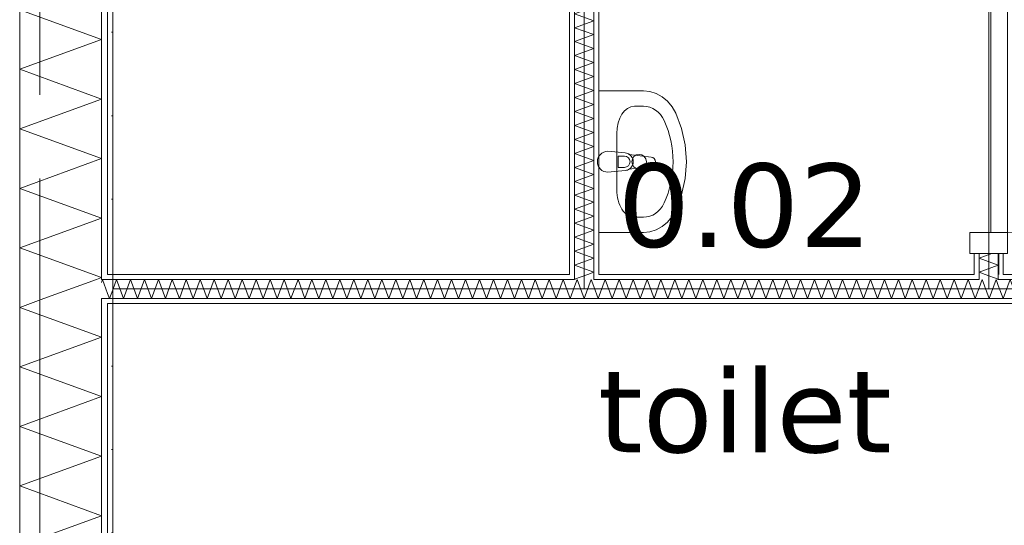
# Model space of a CAD drawing. Header units: millimetres. Extents: x -14925 to 266687, y -3550 to 35834.
# Tile 167 of 244: x 120826 to 123187, y 12319 to 13530. Entities that reach past the tile are written whole.
import ezdxf
from ezdxf.enums import TextEntityAlignment as Align

# ---------------------------------------------------------------- set-up
doc = ezdxf.new("R2010")
doc.units = ezdxf.units.MM
doc.header["$MEASUREMENT"] = 0
doc.linetypes.add('B0204', pattern=[2600, 2000, -200, 200, -200])
for name, color, linetype in [('A Stramien', 7, 'Continuous'), ('New_21 Buitenwanden', 7, 'Continuous'), ('New_21 Buitenwanden Doorsnede-arcering', 7, 'Continuous'), ('New_21 Buitenwanden Laagscheidingslijnen', 7, 'Continuous'), ('New_22 C Binnenwanden', 7, 'Continuous'), ('New_22 C Binnenwanden Deuren', 7, 'Continuous'), ('New_22 C Binnenwanden Doorsnede-arcering', 7, 'Continuous'), ('New_22 C Binnenwanden Laagscheidingslijnen', 7, 'Continuous'), ('New_74 Sanitair', 7, 'Continuous'), ('New_Z Gebruiksopp', 7, 'Continuous'), ('New_Z Gebruiksopp Zone omranding', 7, 'Continuous'), ('New_Z Gebruiksopp Zone tekst', 7, 'Continuous'), ('Tekst_dim 1_ 100 .DO', 7, 'Continuous')]:
    doc.layers.add(name, color=color, linetype=linetype)
doc.styles.add('GENERATED_STYLE_1', font='verdana.ttf')
doc.styles.add('GENERATED_STYLE_2', font='verdana.ttf')
doc.dimstyles.new('GENERATED_STYLE__2', dxfattribs={"dimtxt": 400, "dimasz": 380, "dimexe": 0.18, "dimexo": 0.0625, "dimgap": 0, "dimtad": 1, "dimtih": 1, "dimtoh": 1, "dimdec": 0, "dimzin": 0, "dimdsep": 46, "dimtxsty": 'GENERATED_STYLE_2', "dimblk": 'ARROWHEAD_7', "dimblk1": 'ARROWHEAD_7', "dimblk2": 'ARROWHEAD_7', "dimcen": 0.09, "dimse1": 1, "dimse2": 1, "dimclrd": 9, "dimclre": 9, "dimclrt": 9, "dimadec": 1, "dimazin": 0, "dimtfac": 1, "dimtdec": 4, "dimtmove": 0, "dimatfit": 3, "dimfxl": 1, "dimtolj": 1, "dimtzin": 0, "dimarcsym": 0})
pattern_1 = [(270, (120873.91, 0), (100, 0), [])]
pattern_2 = [(90, (120873.91, 0), (-100, 0), [])]
pattern_3 = [(0, (120873.91, 0), (0, 100), [])]
pattern_4 = [(270, (120873.9, 0), (346.41, 0), [0, -200]), (270, (121047.1, -100), (346.41, 0), [0, -200])]

# ---------------------------------------------------------------- blocks, each defined once
blk = doc.blocks.new('toilet_0.02_86_1', base_point=(122564.9, 13318.8))
at = {"layer": 'New_Z Gebruiksopp Zone tekst', "color": 2, "lineweight": 0}
for tag, style, p in [('DUMMY_941', 'GENERATED_STYLE_1', (122564.9, 13256.6)), ('DUMMY_942', 'GENERATED_STYLE_2', (122564.9, 12759.5))]:
    blk.add_attdef(tag, text='', height=200, dxfattribs=dict(at, style=style)).set_placement(p, align=Align.TOP_LEFT)
for tag, style, p in [('ROOM_NUMBER', 'GENERATED_STYLE_1', (122564.9, 13185.9)), ('ROOM_NAME', 'GENERATED_STYLE_2', (122564.9, 12693.6))]:
    blk.add_attdef(tag, text='', height=200, dxfattribs=dict(at, style=style)).set_placement(p, align=Align.TOP_CENTER)
blk = doc.blocks.new('Wasbak 26[111]_1', base_point=(122214.9, 13190))
at = {"layer": 'New_74 Sanitair', "color": 7, "linetype": 'Continuous', "lineweight": 0}
for p, q in [((122300.4, 13323), (122321.8, 13323)), ((122258, 13257.3), (122258, 13122.7)), ((122261.4, 13203.6), (122276.2, 13203.6)), ((122261.4, 13176.4), (122261.4, 13203.6)), ((122276.2, 13176.4), (122261.4, 13176.4)), ((122300.4, 13057), (122321.8, 13057))]:
    blk.add_line(p, q, dxfattribs=at)
at = {"layer": 'New_74 Sanitair', "color": 7, "linetype": 'Continuous', "lineweight": 0, "flags": 128}
blk.add_lwpolyline([(122214.9, 13020), (122321.8, 13020), (122337.6, 13021.6), (122352.8, 13026.5), (122367, 13034.5), (122379.8, 13045.2), (122390.8, 13058.4), (122399.5, 13073.7), (122413.5, 13110.7), (122422, 13149.8), (122424.9, 13190), (122422, 13230.2), (122413.5, 13269.3), (122399.5, 13306.3), (122390.8, 13321.6), (122379.8, 13334.8), (122367, 13345.5), (122352.8, 13353.5), (122337.6, 13358.4), (122321.8, 13360), (122214.9, 13360)], close=True, dxfattribs=at)
blk.add_lwpolyline([(122236.4, 13165), (122278.4, 13169, 0.12102), (122287.9, 13172.3), (122340.8, 13178.9, 0.882566), (122340.8, 13201.1), (122287.9, 13207.7, 0.12102), (122278.4, 13211), (122236.4, 13215, 1)], format="xyb", close=True, dxfattribs=at)
at = {"layer": 'New_74 Sanitair', "color": 7, "linetype": 'Continuous', "lineweight": 0}
blk.add_circle((122311.6, 13190), 17.5, dxfattribs=at)
for centre, radius, start, end in [((122276.2, 13190), 13.6, 270, 90), ((122276.5, 13190), 21.1, 302.771, 57.229)]:
    blk.add_arc(centre, radius, start, end, dxfattribs=at)
for centre, major_axis, ratio, start_param, end_param in [((122300.4, 13257.3), (0, 65.8), 0.645355, 0, 1.570796), ((122321.8, 13257.3), (0, 65.7), 0.860963, 5.209364, 6.283185), ((122214.9, 13190), (0, 207), 0.860963, 4.215414, 5.209364), ((122300.4, 13122.7), (0, 65.8), 0.645355, 1.570796, 3.141593), ((122321.8, 13122.7), (0, 65.7), 0.860963, 3.141593, 4.215414)]:
    blk.add_ellipse(centre, major_axis=major_axis, ratio=ratio, start_param=start_param, end_param=end_param, dxfattribs=at)
blk = doc.blocks.new('*X2404', base_point=(120873.9, 0))
at = {"layer": 'New_22 C Binnenwanden Doorsnede-arcering', "color": 7, "linetype": 'Continuous', "lineweight": 0}
for p in [(123141.5, 12920), (123171.3, 12908)]:
    blk.add_line(p, (123172.9, 12908.6), dxfattribs=at)
blk = doc.blocks.new('*X2409', base_point=(120873.9, 0))
at = {"layer": 'New_22 C Binnenwanden Doorsnede-arcering', "color": 7, "linetype": 'Continuous', "lineweight": 0}
for p, q in [((123126.9, 12958.8), (123157.7, 12970)), ((123126.9, 12958.8), (123172.9, 12942.1)), ((123126.9, 12925.3), (123172.9, 12942.1)), ((123126.9, 12925.3), (123141.5, 12920))]:
    blk.add_line(p, q, dxfattribs=at)
blk = doc.blocks.new('D1 bl 26[117]_1', base_point=(120873.9, 0))
at = {"layer": 'New_22 C Binnenwanden Deuren', "color": 7, "linetype": 'Continuous', "lineweight": 0}
for p, q in [((123104.9, 13820), (123104.9, 13870)), ((123104.9, 13870), (123194.9, 13870)), ((123114.9, 13870), (123126.9, 13870)), ((123126.9, 13870), (123172.9, 13870)), ((123172.9, 13870), (123184.9, 13870)), ((123194.9, 13870), (123194.9, 13820)), ((123194.9, 13820), (123104.9, 13820)), ((123194.9, 13820), (123154.9, 13820)), ((123154.9, 13820), (123154.9, 13020)), ((123194.9, 13820), (123994.9, 13820)), ((123194.9, 13020), (123194.9, 13820)), ((123104.9, 12970), (123104.9, 13020)), ((123104.9, 13020), (123194.9, 13020)), ((123154.9, 13020), (123194.9, 13020)), ((123194.9, 13020), (123194.9, 12970)), ((123194.9, 12970), (123104.9, 12970)), ((123114.9, 12970), (123126.9, 12970)), ((123126.9, 12970), (123172.9, 12970)), ((123172.9, 12970), (123184.9, 12970))]:
    blk.add_line(p, q, dxfattribs=at)
blk.add_arc((123194.9, 13820), 800, 270, 0, dxfattribs=at)
blk = doc.blocks.new('Wall_355_1', base_point=(123149.9, 17600))
at = {"layer": 'New_22 C Binnenwanden Doorsnede-arcering', "linetype": 'Continuous', "lineweight": 0, "true_color": 0x000000}
h = blk.add_hatch(dxfattribs=at)
h.set_pattern_fill('325_Houtachtig_plaatmate_E0', color=18, style=0, pattern_type=2)
h.set_pattern_definition(pattern_1)
h.paths.add_polyline_path([(123114.9, 12920), (123126.9, 12920), (123126.9, 12970), (123114.9, 12970)])
h = blk.add_hatch(dxfattribs=at)
h.set_pattern_fill('325_Houtachtig_plaatmate_E0', color=18, style=0, pattern_type=2)
h.set_pattern_definition(pattern_1)
h.paths.add_polyline_path([(123172.9, 12970), (123172.9, 12920), (123184.9, 12920), (123184.9, 12970)])
at = {"layer": 'New_22 C Binnenwanden', "color": 1, "linetype": 'Continuous', "lineweight": 0}
for p, q in [((123114.9, 12970), (123126.9, 12970)), ((123126.9, 12970), (123172.9, 12970)), ((123172.9, 12970), (123184.9, 12970))]:
    blk.add_line(p, q, dxfattribs=at)
at = {"layer": 'New_22 C Binnenwanden', "color": 1, "linetype": 'Continuous', "lineweight": 0, "flags": 128}
for points in [[(123114.9, 12970), (123114.9, 12920)], [(123184.9, 12920), (123184.9, 12970)]]:
    blk.add_lwpolyline(points, dxfattribs=at)
at = {"layer": 'New_22 C Binnenwanden Laagscheidingslijnen', "color": 1, "linetype": 'Continuous', "lineweight": 0}
for p, q in [((123126.9, 12970), (123126.9, 12920)), ((123172.9, 12970), (123172.9, 12920)), ((123126.9, 12920), (123126.9, 12908)), ((123172.9, 12908), (123172.9, 12920))]:
    blk.add_line(p, q, dxfattribs=at)
at = {"layer": 'New_22 C Binnenwanden', "color": 1, "lineweight": 0}
for name in ['*X2409', '*X2404']:
    blk.add_blockref(name, (120873.9, 0), dxfattribs=at)
at = {"layer": 'New_22 C Binnenwanden Deuren', "color": 7, "linetype": 'Continuous', "lineweight": 0}
blk.add_blockref('D1 bl 26[117]_1', (120873.9, 0), dxfattribs=at)
blk = doc.blocks.new('*X2418', base_point=(120873.9, 0))
at = {"layer": 'New_22 C Binnenwanden Doorsnede-arcering', "color": 7, "linetype": 'Continuous', "lineweight": 0}
for p in [(122188.3, 12920), (122158.5, 12908)]:
    blk.add_line(p, (122156.9, 12908.6), dxfattribs=at)
blk = doc.blocks.new('*X2419', base_point=(120873.9, 0))
at = {"layer": 'New_22 C Binnenwanden Doorsnede-arcering', "color": 7, "linetype": 'Continuous', "lineweight": 0}
for p, q in [((122202.9, 14331.7), (122156.9, 14314.9)), ((122202.9, 14298.2), (122156.9, 14314.9)), ((122202.9, 14331.7), (122202.1, 14332)), ((122202.9, 14298.2), (122156.9, 14281.5)), ((122202.9, 14264.7), (122156.9, 14281.5)), ((122202.9, 14264.7), (122156.9, 14248)), ((122202.9, 14231.2), (122156.9, 14248)), ((122202.9, 14231.2), (122156.9, 14214.5)), ((122202.9, 14197.8), (122156.9, 14214.5)), ((122202.9, 14197.8), (122156.9, 14181)), ((122202.9, 14164.3), (122156.9, 14181)), ((122202.9, 14164.3), (122156.9, 14147.5)), ((122202.9, 14130.8), (122156.9, 14147.5)), ((122202.9, 14130.8), (122156.9, 14114)), ((122202.9, 14097.3), (122156.9, 14114)), ((122202.9, 14097.3), (122156.9, 14080.6)), ((122202.9, 14063.8), (122156.9, 14080.6)), ((122202.9, 14063.8), (122156.9, 14047.1)), ((122202.9, 14030.3), (122156.9, 14047.1)), ((122202.9, 14030.3), (122156.9, 14013.6)), ((122202.9, 13996.8), (122156.9, 14013.6)), ((122202.9, 13996.8), (122156.9, 13980.1)), ((122202.9, 13963.4), (122156.9, 13980.1)), ((122202.9, 13963.4), (122156.9, 13946.6)), ((122202.9, 13929.9), (122156.9, 13946.6)), ((122202.9, 13929.9), (122156.9, 13913.1)), ((122202.9, 13896.4), (122156.9, 13913.1)), ((122202.9, 13896.4), (122156.9, 13879.6)), ((122202.9, 13862.9), (122156.9, 13879.6)), ((122202.9, 13862.9), (122156.9, 13846.2)), ((122202.9, 13829.4), (122156.9, 13846.2)), ((122202.9, 13829.4), (122156.9, 13812.7)), ((122202.9, 13795.9), (122156.9, 13812.7)), ((122202.9, 13795.9), (122156.9, 13779.2)), ((122202.9, 13762.4), (122156.9, 13779.2)), ((122202.9, 13762.4), (122156.9, 13745.7)), ((122202.9, 13729), (122156.9, 13745.7)), ((122202.9, 13729), (122156.9, 13712.2)), ((122202.9, 13695.5), (122156.9, 13712.2)), ((122202.9, 13695.5), (122156.9, 13678.7)), ((122202.9, 13662), (122156.9, 13678.7)), ((122202.9, 13662), (122156.9, 13645.2)), ((122202.9, 13628.5), (122156.9, 13645.2)), ((122202.9, 13628.5), (122156.9, 13611.8)), ((122202.9, 13595), (122156.9, 13611.8)), ((122202.9, 13595), (122156.9, 13578.3)), ((122202.9, 13561.5), (122156.9, 13578.3)), ((122202.9, 13561.5), (122156.9, 13544.8)), ((122202.9, 13528), (122156.9, 13544.8)), ((122202.9, 13528), (122156.9, 13511.3)), ((122202.9, 13494.6), (122156.9, 13511.3)), ((122202.9, 13494.6), (122156.9, 13477.8)), ((122202.9, 13461.1), (122156.9, 13477.8)), ((122202.9, 13461.1), (122156.9, 13444.3)), ((122202.9, 13427.6), (122156.9, 13444.3)), ((122202.9, 13427.6), (122156.9, 13410.8)), ((122202.9, 13394.1), (122156.9, 13410.8)), ((122202.9, 13394.1), (122156.9, 13377.4)), ((122202.9, 13360.6), (122156.9, 13377.4)), ((122202.9, 13360.6), (122156.9, 13343.9)), ((122202.9, 13327.1), (122156.9, 13343.9)), ((122202.9, 13327.1), (122156.9, 13310.4)), ((122202.9, 13293.6), (122156.9, 13310.4)), ((122202.9, 13293.6), (122156.9, 13276.9)), ((122202.9, 13260.2), (122156.9, 13276.9)), ((122202.9, 13260.2), (122156.9, 13243.4)), ((122202.9, 13226.7), (122156.9, 13243.4)), ((122202.9, 13226.7), (122156.9, 13209.9)), ((122202.9, 13193.2), (122156.9, 13209.9)), ((122202.9, 13193.2), (122156.9, 13176.5)), ((122202.9, 13159.7), (122156.9, 13176.5)), ((122202.9, 13159.7), (122156.9, 13143)), ((122202.9, 13126.2), (122156.9, 13143)), ((122202.9, 13126.2), (122156.9, 13109.5)), ((122202.9, 13092.7), (122156.9, 13109.5)), ((122202.9, 13092.7), (122156.9, 13076)), ((122202.9, 13059.3), (122156.9, 13076)), ((122202.9, 13059.3), (122156.9, 13042.5)), ((122202.9, 13025.8), (122156.9, 13042.5)), ((122202.9, 13025.8), (122156.9, 13009)), ((122202.9, 12992.3), (122156.9, 13009)), ((122202.9, 12992.3), (122156.9, 12975.5)), ((122202.9, 12958.8), (122156.9, 12975.5)), ((122202.9, 12958.8), (122156.9, 12942.1)), ((122202.9, 12925.3), (122156.9, 12942.1)), ((122202.9, 12925.3), (122188.3, 12920))]:
    blk.add_line(p, q, dxfattribs=at)
blk = doc.blocks.new('Wall_357_1', base_point=(122179.9, 14355))
at = {"layer": 'New_22 C Binnenwanden Doorsnede-arcering', "linetype": 'Continuous', "lineweight": 0, "true_color": 0x000000}
h = blk.add_hatch(dxfattribs=at)
h.set_pattern_fill('325_Houtachtig_plaatmate_E0', color=18, style=0, pattern_type=2)
h.set_pattern_definition(pattern_2)
h.paths.add_polyline_path([(122144.9, 14378), (122144.9, 12920), (122156.9, 12920), (122156.9, 14378)])
h = blk.add_hatch(dxfattribs=at)
h.set_pattern_fill('325_Houtachtig_plaatmate_E0', color=18, style=0, pattern_type=2)
h.set_pattern_definition(pattern_2)
h.paths.add_polyline_path([(122202.9, 14320), (122202.9, 12920), (122214.9, 12920), (122214.9, 14320)])
at = {"layer": 'New_22 C Binnenwanden', "color": 1, "linetype": 'Continuous', "lineweight": 0, "flags": 128}
for points in [[(122144.9, 14378), (122144.9, 12920)], [(122214.9, 12920), (122214.9, 14320)]]:
    blk.add_lwpolyline(points, dxfattribs=at)
at = {"layer": 'New_22 C Binnenwanden Laagscheidingslijnen', "color": 1, "linetype": 'Continuous', "lineweight": 0}
for p, q in [((122156.9, 14378), (122156.9, 14332)), ((122156.9, 12920), (122156.9, 14332)), ((122202.9, 14332), (122202.9, 14320)), ((122202.9, 12920), (122202.9, 14320)), ((122156.9, 12920), (122156.9, 12908)), ((122202.9, 12908), (122202.9, 12920))]:
    blk.add_line(p, q, dxfattribs=at)
at = {"layer": 'New_22 C Binnenwanden', "color": 1, "lineweight": 0}
for name in ['*X2419', '*X2418']:
    blk.add_blockref(name, (120873.9, 0), dxfattribs=at)
blk = doc.blocks.new('*X2577', base_point=(120873.9, 0))
at = {"layer": 'New_22 C Binnenwanden Doorsnede-arcering', "color": 7, "linetype": 'Continuous', "lineweight": 0}
for p in [(121021.9, 12900.6), (121036.9, 12874.2)]:
    blk.add_line(p, (121024.6, 12908), dxfattribs=at)
blk = doc.blocks.new('*X2578', base_point=(120873.9, 0))
at = {"layer": 'New_22 C Binnenwanden Doorsnede-arcering', "color": 7, "linetype": 'Continuous', "lineweight": 0}
for q in [(121036.9, 12874.2), (121048.9, 12882.8)]:
    blk.add_line((121041.3, 12862), q, dxfattribs=at)
blk = doc.blocks.new('*X2580', base_point=(120873.9, 0))
at = {"layer": 'New_22 C Binnenwanden Doorsnede-arcering', "color": 7, "linetype": 'Continuous', "lineweight": 0}
for p, q in [((121048.9, 12882.8), (121058.1, 12908)), ((121074.8, 12862), (121058.1, 12908)), ((121074.8, 12862), (121091.6, 12908)), ((121108.3, 12862), (121091.6, 12908)), ((121108.3, 12862), (121125, 12908)), ((121141.8, 12862), (121125, 12908)), ((121141.8, 12862), (121158.5, 12908)), ((121175.3, 12862), (121158.5, 12908)), ((121175.3, 12862), (121192, 12908)), ((121208.8, 12862), (121192, 12908)), ((121208.8, 12862), (121225.5, 12908)), ((121242.2, 12862), (121225.5, 12908)), ((121242.2, 12862), (121259, 12908)), ((121275.7, 12862), (121259, 12908)), ((121275.7, 12862), (121292.5, 12908)), ((121309.2, 12862), (121292.5, 12908)), ((121309.2, 12862), (121326, 12908)), ((121342.7, 12862), (121326, 12908)), ((121342.7, 12862), (121359.4, 12908)), ((121376.2, 12862), (121359.4, 12908)), ((121376.2, 12862), (121392.9, 12908)), ((121409.7, 12862), (121392.9, 12908)), ((121409.7, 12862), (121426.4, 12908)), ((121443.2, 12862), (121426.4, 12908)), ((121443.2, 12862), (121459.9, 12908)), ((121476.6, 12862), (121459.9, 12908)), ((121476.6, 12862), (121493.4, 12908)), ((121510.1, 12862), (121493.4, 12908)), ((121510.1, 12862), (121526.9, 12908)), ((121543.6, 12862), (121526.9, 12908)), ((121543.6, 12862), (121560.4, 12908)), ((121577.1, 12862), (121560.4, 12908)), ((121577.1, 12862), (121593.8, 12908)), ((121610.6, 12862), (121593.8, 12908)), ((121610.6, 12862), (121627.3, 12908)), ((121644.1, 12862), (121627.3, 12908)), ((121644.1, 12862), (121660.8, 12908)), ((121677.6, 12862), (121660.8, 12908)), ((121677.6, 12862), (121694.3, 12908)), ((121711, 12862), (121694.3, 12908)), ((121711, 12862), (121727.8, 12908)), ((121744.5, 12862), (121727.8, 12908)), ((121744.5, 12862), (121761.3, 12908)), ((121778, 12862), (121761.3, 12908)), ((121778, 12862), (121794.8, 12908)), ((121811.5, 12862), (121794.8, 12908)), ((121811.5, 12862), (121828.2, 12908)), ((121845, 12862), (121828.2, 12908)), ((121845, 12862), (121861.7, 12908)), ((121878.5, 12862), (121861.7, 12908)), ((121878.5, 12862), (121895.2, 12908)), ((121912, 12862), (121895.2, 12908)), ((121912, 12862), (121928.7, 12908)), ((121945.4, 12862), (121928.7, 12908)), ((121945.4, 12862), (121962.2, 12908)), ((121978.9, 12862), (121962.2, 12908)), ((121978.9, 12862), (121995.7, 12908)), ((122012.4, 12862), (121995.7, 12908)), ((122012.4, 12862), (122029.2, 12908)), ((122045.9, 12862), (122029.2, 12908)), ((122045.9, 12862), (122062.6, 12908)), ((122079.4, 12862), (122062.6, 12908)), ((122079.4, 12862), (122096.1, 12908)), ((122112.9, 12862), (122096.1, 12908)), ((122112.9, 12862), (122129.6, 12908)), ((122146.3, 12862), (122129.6, 12908)), ((122146.3, 12862), (122156.9, 12891))]:
    blk.add_line(p, q, dxfattribs=at)
blk = doc.blocks.new('*X2581', base_point=(120873.9, 0))
at = {"layer": 'New_22 C Binnenwanden Doorsnede-arcering', "color": 7, "linetype": 'Continuous', "lineweight": 0}
for p, q in [((122156.9, 12891), (122163.1, 12908)), ((122179.8, 12862), (122163.1, 12908)), ((122179.8, 12862), (122196.6, 12908)), ((122202.9, 12890.6), (122196.6, 12908))]:
    blk.add_line(p, q, dxfattribs=at)
blk = doc.blocks.new('*X2582', base_point=(120873.9, 0))
at = {"layer": 'New_22 C Binnenwanden Doorsnede-arcering', "color": 7, "linetype": 'Continuous', "lineweight": 0}
for p, q in [((122213.3, 12862), (122230.1, 12908)), ((122246.8, 12862), (122230.1, 12908)), ((122246.8, 12862), (122263.5, 12908)), ((122280.3, 12862), (122263.5, 12908)), ((122280.3, 12862), (122297, 12908)), ((122313.8, 12862), (122297, 12908)), ((122313.8, 12862), (122330.5, 12908)), ((122347.3, 12862), (122330.5, 12908)), ((122347.3, 12862), (122364, 12908)), ((122380.7, 12862), (122364, 12908)), ((122380.7, 12862), (122397.5, 12908)), ((122414.2, 12862), (122397.5, 12908)), ((122414.2, 12862), (122431, 12908)), ((122447.7, 12862), (122431, 12908)), ((122447.7, 12862), (122464.5, 12908)), ((122481.2, 12862), (122464.5, 12908)), ((122481.2, 12862), (122497.9, 12908)), ((122514.7, 12862), (122497.9, 12908)), ((122514.7, 12862), (122531.4, 12908)), ((122548.2, 12862), (122531.4, 12908)), ((122548.2, 12862), (122564.9, 12908)), ((122581.7, 12862), (122564.9, 12908)), ((122581.7, 12862), (122598.4, 12908)), ((122615.1, 12862), (122598.4, 12908)), ((122615.1, 12862), (122631.9, 12908)), ((122648.6, 12862), (122631.9, 12908)), ((122648.6, 12862), (122665.4, 12908)), ((122682.1, 12862), (122665.4, 12908)), ((122682.1, 12862), (122698.9, 12908)), ((122715.6, 12862), (122698.9, 12908)), ((122715.6, 12862), (122732.3, 12908)), ((122749.1, 12862), (122732.3, 12908)), ((122749.1, 12862), (122765.8, 12908)), ((122782.6, 12862), (122765.8, 12908)), ((122782.6, 12862), (122799.3, 12908)), ((122816.1, 12862), (122799.3, 12908)), ((122816.1, 12862), (122832.8, 12908)), ((122849.5, 12862), (122832.8, 12908)), ((122849.5, 12862), (122866.3, 12908)), ((122883, 12862), (122866.3, 12908)), ((122883, 12862), (122899.8, 12908)), ((122916.5, 12862), (122899.8, 12908)), ((122916.5, 12862), (122933.3, 12908)), ((122950, 12862), (122933.3, 12908)), ((122950, 12862), (122966.7, 12908)), ((122983.5, 12862), (122966.7, 12908)), ((122983.5, 12862), (123000.2, 12908)), ((123017, 12862), (123000.2, 12908)), ((123017, 12862), (123033.7, 12908)), ((123050.5, 12862), (123033.7, 12908)), ((123050.5, 12862), (123067.2, 12908)), ((123083.9, 12862), (123067.2, 12908)), ((123083.9, 12862), (123100.7, 12908)), ((123117.4, 12862), (123100.7, 12908)), ((122213.3, 12862), (122202.9, 12890.6)), ((123117.4, 12862), (123126.9, 12888.1))]:
    blk.add_line(p, q, dxfattribs=at)
blk = doc.blocks.new('*X2583', base_point=(120873.9, 0))
at = {"layer": 'New_22 C Binnenwanden Doorsnede-arcering', "color": 7, "linetype": 'Continuous', "lineweight": 0}
for p, q in [((123126.9, 12888.1), (123134.2, 12908)), ((123150.9, 12862), (123134.2, 12908)), ((123150.9, 12862), (123167.6, 12908)), ((123172.9, 12893.5), (123167.6, 12908))]:
    blk.add_line(p, q, dxfattribs=at)
blk = doc.blocks.new('*X2584', base_point=(120873.9, 0))
at = {"layer": 'New_22 C Binnenwanden Doorsnede-arcering', "color": 7, "linetype": 'Continuous', "lineweight": 0}
for p, q in [((123184.4, 12862), (123201.1, 12908)), ((123217.9, 12862), (123201.1, 12908)), ((123217.9, 12862), (123234.6, 12908)), ((123234.9, 12907.2), (123234.6, 12908)), ((123184.4, 12862), (123172.9, 12893.5))]:
    blk.add_line(p, q, dxfattribs=at)
blk = doc.blocks.new('Wall_387_1', base_point=(121048.9, 12885))
at = {"layer": 'New_22 C Binnenwanden Doorsnede-arcering', "linetype": 'Continuous', "lineweight": 0, "true_color": 0x000000}
h = blk.add_hatch(dxfattribs=at)
h.set_pattern_fill('325_Houtachtig_plaatmate_E0', color=18, style=0, pattern_type=2)
h.set_pattern_definition(pattern_3)
h.paths.add_polyline_path([(121048.9, 12908), (121048.9, 12920), (121036.9, 12920), (121036.9, 12908)])
h = blk.add_hatch(dxfattribs=at)
h.set_pattern_fill('325_Houtachtig_plaatmate_E0', color=18, style=0, pattern_type=2)
h.set_pattern_definition(pattern_3)
h.paths.add_polyline_path([(122144.9, 12920), (121048.9, 12920), (121048.9, 12908), (122144.9, 12908)])
h = blk.add_hatch(dxfattribs=at)
h.set_pattern_fill('325_Houtachtig_plaatmate_E0', color=18, style=0, pattern_type=2)
h.set_pattern_definition(pattern_3)
h.paths.add_polyline_path([(122156.9, 12920), (122144.9, 12920), (122144.9, 12908), (122156.9, 12908)])
h = blk.add_hatch(dxfattribs=at)
h.set_pattern_fill('325_Houtachtig_plaatmate_E0', color=18, style=0, pattern_type=2)
h.set_pattern_definition(pattern_3)
h.paths.add_polyline_path([(122214.9, 12920), (122202.9, 12920), (122202.9, 12908), (122214.9, 12908)])
h = blk.add_hatch(dxfattribs=at)
h.set_pattern_fill('325_Houtachtig_plaatmate_E0', color=18, style=0, pattern_type=2)
h.set_pattern_definition(pattern_3)
h.paths.add_polyline_path([(123114.9, 12920), (122214.9, 12920), (122214.9, 12908), (123114.9, 12908)])
h = blk.add_hatch(dxfattribs=at)
h.set_pattern_fill('325_Houtachtig_plaatmate_E0', color=18, style=0, pattern_type=2)
h.set_pattern_definition(pattern_3)
h.paths.add_polyline_path([(123126.9, 12920), (123114.9, 12920), (123114.9, 12908), (123126.9, 12908)])
h = blk.add_hatch(dxfattribs=at)
h.set_pattern_fill('325_Houtachtig_plaatmate_E0', color=18, style=0, pattern_type=2)
h.set_pattern_definition(pattern_3)
h.paths.add_polyline_path([(123184.9, 12920), (123172.9, 12920), (123172.9, 12908), (123184.9, 12908)])
h = blk.add_hatch(dxfattribs=at)
h.set_pattern_fill('325_Houtachtig_plaatmate_E0', color=18, style=0, pattern_type=2)
h.set_pattern_definition(pattern_3)
h.paths.add_polyline_path([(123184.9, 12920), (123184.9, 12908), (123234.9, 12908), (123234.9, 12920)])
h = blk.add_hatch(dxfattribs=at)
h.set_pattern_fill('325_Houtachtig_plaatmate_E0', color=18, style=0, pattern_type=2)
h.set_pattern_definition(pattern_3)
h.paths.add_polyline_path([(121048.9, 12850), (121048.9, 12862), (121036.9, 12862), (121036.9, 12850)])
h = blk.add_hatch(dxfattribs=at)
h.set_pattern_fill('325_Houtachtig_plaatmate_E0', color=18, style=0, pattern_type=2)
h.set_pattern_definition(pattern_3)
h.paths.add_polyline_path([(123234.9, 12862), (121048.9, 12862), (121048.9, 12850), (123234.9, 12850)])
at = {"layer": 'New_21 Buitenwanden Laagscheidingslijnen', "color": 1, "linetype": 'Continuous', "lineweight": 0}
for p, q in [((121048.9, 12920), (121036.9, 12920)), ((121036.9, 12908), (121021.9, 12908)), ((121048.9, 12908), (121036.9, 12908)), ((121021.9, 12862), (121036.9, 12862)), ((121036.9, 12862), (121048.9, 12862)), ((121036.9, 12850), (121048.9, 12850))]:
    blk.add_line(p, q, dxfattribs=at)
at = {"layer": 'New_22 C Binnenwanden', "color": 1, "linetype": 'Continuous', "lineweight": 0, "flags": 128}
for points in [[(122144.9, 12920), (121048.9, 12920)], [(123114.9, 12920), (122214.9, 12920)], [(123234.9, 12920), (123184.9, 12920)], [(121048.9, 12850), (123234.9, 12850)]]:
    blk.add_lwpolyline(points, dxfattribs=at)
at = {"layer": 'New_22 C Binnenwanden Laagscheidingslijnen', "color": 1, "linetype": 'Continuous', "lineweight": 0}
for p, q in [((122156.9, 12920), (122156.9, 12908)), ((122202.9, 12908), (122202.9, 12920)), ((123126.9, 12920), (123126.9, 12908)), ((123172.9, 12908), (123172.9, 12920)), ((121048.9, 12908), (122144.9, 12908)), ((122144.9, 12908), (122156.9, 12908)), ((122202.9, 12908), (122214.9, 12908)), ((122214.9, 12908), (123114.9, 12908)), ((123114.9, 12908), (123126.9, 12908)), ((123172.9, 12908), (123184.9, 12908)), ((123184.9, 12908), (123234.9, 12908)), ((121048.9, 12862), (122156.9, 12862)), ((122156.9, 12862), (122202.9, 12862)), ((122202.9, 12862), (123126.9, 12862)), ((123126.9, 12862), (123172.9, 12862)), ((123172.9, 12862), (123234.9, 12862))]:
    blk.add_line(p, q, dxfattribs=at)
at = {"layer": 'New_22 C Binnenwanden', "color": 1, "lineweight": 0}
for name in ['*X2577', '*X2580', '*X2581', '*X2582', '*X2583', '*X2584', '*X2578']:
    blk.add_blockref(name, (120873.9, 0), dxfattribs=at)
blk = doc.blocks.new('*X3651', base_point=(120873.9, 0))
at = {"layer": 'New_21 Buitenwanden Doorsnede-arcering', "color": 7, "linetype": 'Continuous', "lineweight": 0}
for p, q in [((120933.2, 15370), (121021.9, 15337.7)), ((120825.9, 15266.4), (121021.9, 15337.7)), ((120825.9, 15266.4), (121021.9, 15195)), ((120825.9, 15123.7), (121021.9, 15195)), ((120825.9, 15123.7), (121021.9, 15052.4)), ((120825.9, 14981), (121021.9, 15052.4)), ((120825.9, 14981), (121021.9, 14909.7)), ((120825.9, 14838.3), (121021.9, 14909.7)), ((120825.9, 14838.3), (121021.9, 14767)), ((120825.9, 14695.7), (121021.9, 14767)), ((120825.9, 14695.7), (121021.9, 14624.3)), ((120825.9, 14553), (121021.9, 14624.3)), ((120825.9, 14553), (121021.9, 14481.6)), ((120825.9, 14410.3), (121021.9, 14481.6)), ((120825.9, 14410.3), (121021.9, 14339)), ((120825.9, 14267.6), (121021.9, 14339)), ((120825.9, 14267.6), (121021.9, 14196.3)), ((120825.9, 14125), (121021.9, 14196.3)), ((120825.9, 14125), (121021.9, 14053.6)), ((120825.9, 13982.3), (121021.9, 14053.6)), ((120825.9, 13982.3), (121021.9, 13910.9)), ((120825.9, 13839.6), (121021.9, 13910.9)), ((120825.9, 13839.6), (121021.9, 13768.3)), ((120825.9, 13696.9), (121021.9, 13768.3)), ((120825.9, 13696.9), (121021.9, 13625.6)), ((120825.9, 13554.3), (121021.9, 13625.6)), ((120825.9, 13554.3), (121021.9, 13482.9)), ((120825.9, 13411.6), (121021.9, 13482.9)), ((120825.9, 13411.6), (121021.9, 13340.2)), ((120825.9, 13268.9), (121021.9, 13340.2)), ((120825.9, 13268.9), (121021.9, 13197.6)), ((120825.9, 13126.2), (121021.9, 13197.6)), ((120825.9, 13126.2), (121021.9, 13054.9)), ((120825.9, 12983.5), (121021.9, 13054.9)), ((120825.9, 12983.5), (121021.9, 12912.2)), ((121010.3, 12908), (121021.9, 12912.2))]:
    blk.add_line(p, q, dxfattribs=at)
blk = doc.blocks.new('*X3652', base_point=(120873.9, 0))
at = {"layer": 'New_21 Buitenwanden Doorsnede-arcering', "color": 7, "linetype": 'Continuous', "lineweight": 0}
blk.add_line((120884, 12862), (121010.3, 12908), dxfattribs=at)
blk = doc.blocks.new('*X3653', base_point=(120873.9, 0))
at = {"layer": 'New_21 Buitenwanden Doorsnede-arcering', "color": 7, "linetype": 'Continuous', "lineweight": 0}
for p, q in [((120825.9, 12840.9), (120884, 12862)), ((120825.9, 12840.9), (121021.9, 12769.5)), ((120825.9, 12698.2), (121021.9, 12769.5)), ((120825.9, 12698.2), (121021.9, 12626.9)), ((120825.9, 12555.5), (121021.9, 12626.9)), ((120825.9, 12555.5), (121021.9, 12484.2)), ((120825.9, 12412.8), (121021.9, 12484.2)), ((120825.9, 12412.8), (121021.9, 12341.5)), ((120825.9, 12270.2), (121021.9, 12341.5)), ((120825.9, 12270.2), (121021.9, 12198.8)), ((120825.9, 12127.5), (121021.9, 12198.8)), ((120825.9, 12127.5), (121021.9, 12056.2)), ((120825.9, 11984.8), (121021.9, 12056.2)), ((120825.9, 11984.8), (121021.9, 11913.5)), ((120825.9, 11842.1), (121021.9, 11913.5)), ((120825.9, 11842.1), (121021.9, 11770.8)), ((120825.9, 11699.5), (121021.9, 11770.8)), ((120825.9, 11699.5), (121021.9, 11628.1)), ((120825.9, 11556.8), (121021.9, 11628.1)), ((120825.9, 11556.8), (121021.9, 11485.4)), ((120979.5, 11470), (121021.9, 11485.4))]:
    blk.add_line(p, q, dxfattribs=at)
blk = doc.blocks.new('Wall_564_1', base_point=(121048.9, 11470))
at = {"layer": 'New_21 Buitenwanden Doorsnede-arcering', "linetype": 'Continuous', "lineweight": 0, "true_color": 0x000000}
h = blk.add_hatch(dxfattribs=at)
h.set_pattern_fill('325_Houtachtig_plaatmate_E0', color=18, style=0, pattern_type=2)
h.set_pattern_definition(pattern_1)
h.paths.add_polyline_path([(121021.9, 12920), (121036.9, 12920), (121036.9, 15370), (121021.9, 15370)])
h = blk.add_hatch(dxfattribs=at)
h.set_pattern_fill('720_Gips_0001', color=18, style=0, pattern_type=2)
h.set_pattern_definition(pattern_4)
h.paths.add_polyline_path([(121036.9, 12920), (121048.9, 12920), (121048.9, 15370), (121036.9, 15370)])
h = blk.add_hatch(dxfattribs=at)
h.set_pattern_fill('325_Houtachtig_plaatmate_E0', color=18, style=0, pattern_type=2)
h.set_pattern_definition(pattern_1)
h.paths.add_polyline_path([(121036.9, 12908), (121036.9, 12920), (121021.9, 12920), (121021.9, 12908)])
h = blk.add_hatch(dxfattribs=at)
h.set_pattern_fill('325_Houtachtig_plaatmate_E0', color=18, style=0, pattern_type=2)
h.set_pattern_definition(pattern_1)
h.paths.add_polyline_path([(121036.9, 12850), (121036.9, 12862), (121021.9, 12862), (121021.9, 12850)])
h = blk.add_hatch(dxfattribs=at)
h.set_pattern_fill('325_Houtachtig_plaatmate_E0', color=18, style=0, pattern_type=2)
h.set_pattern_definition(pattern_1)
h.paths.add_polyline_path([(121021.9, 12850), (121021.9, 11470), (121036.9, 11470), (121036.9, 12850)])
h = blk.add_hatch(dxfattribs=at)
h.set_pattern_fill('720_Gips_0001', color=18, style=0, pattern_type=2)
h.set_pattern_definition(pattern_4)
h.paths.add_polyline_path([(121036.9, 12850), (121036.9, 11470), (121048.9, 11470), (121048.9, 12850)])
at = {"layer": 'New_21 Buitenwanden', "color": 9, "linetype": 'Continuous', "lineweight": 0, "flags": 128}
for points in [[(121048.9, 12920), (121048.9, 15370)], [(121048.9, 11470), (121048.9, 12850)]]:
    blk.add_lwpolyline(points, dxfattribs=at)
at = {"layer": 'New_21 Buitenwanden Laagscheidingslijnen', "color": 9, "linetype": 'Continuous', "lineweight": 0}
for p, q in [((120825.9, 15370), (120825.9, 12908)), ((121021.9, 15370), (121021.9, 12920)), ((121036.9, 15370), (121036.9, 12920)), ((121021.9, 12920), (121021.9, 12908)), ((120825.9, 12908), (120825.9, 12862)), ((120825.9, 12862), (120825.9, 11470)), ((121021.9, 12862), (121021.9, 12850)), ((121021.9, 12850), (121021.9, 11470)), ((121036.9, 12850), (121036.9, 11470))]:
    blk.add_line(p, q, dxfattribs=at)
at = {"layer": 'New_21 Buitenwanden Laagscheidingslijnen', "color": 1, "linetype": 'Continuous', "lineweight": 0}
for p, q in [((121048.9, 12920), (121036.9, 12920)), ((121036.9, 12908), (121021.9, 12908)), ((121021.9, 12862), (121036.9, 12862)), ((121036.9, 12850), (121048.9, 12850))]:
    blk.add_line(p, q, dxfattribs=at)
at = {"layer": 'New_21 Buitenwanden', "color": 1, "lineweight": 0}
for name in ['*X3651', '*X3652', '*X3653']:
    blk.add_blockref(name, (120873.9, 0), dxfattribs=at)
blk = doc.blocks.new('Standard grid marker_2')
at = {"layer": 'A Stramien', "color": 7, "linetype": 'B0204', "lineweight": 0}
blk.add_line((1000, 0), (24500, 0), dxfattribs=at)
at = {"layer": 'A Stramien', "color": 9, "lineweight": 0, "style": 'GENERATED_STYLE_2'}
blk.add_attdef('AC_MarkerText_1', text='', height=400, rotation=90, dxfattribs=at).set_placement((-948.6, -142.5), align=Align.TOP_CENTER)
blk = doc.blocks.new('*D3814', base_point=(120873.9, 0))
at = {"layer": 'Tekst_dim 1_ 100 .DO', "color": 9, "linetype": 'Continuous', "lineweight": 0}
for p, q in [((120873.9, 19125), (120873.9, 19875)), ((118448.9, 19500), (120848.9, 19500)), ((120848.9, 19500), (120973.9, 19500))]:
    blk.add_line(p, q, dxfattribs=at)
blk.add_circle((120873.9, 19500), 100, dxfattribs=at)
blk = doc.blocks.new('ARROWHEAD_7')
at = {"color": 0, "linetype": 'Continuous', "lineweight": 0}
for p, q in [((0, -0.25), (0, 0.25)), ((0, 0), (-1, 0)), ((-0.25, 0), (0.25, 0))]:
    blk.add_line(p, q, dxfattribs=at)
blk.add_circle((0, 0), 0.25, dxfattribs=at)
blk = doc.blocks.new('*D3815', base_point=(120873.9, 0))
at = {"layer": 'Tekst_dim 1_ 100 .DO', "color": 9, "linetype": 'Continuous', "lineweight": 0}
for p, q in [((125373.9, 19125), (125373.9, 19875)), ((120848.9, 19500), (120973.9, 19500)), ((120973.9, 19500), (125473.9, 19500))]:
    blk.add_line(p, q, dxfattribs=at)
blk.add_circle((125373.9, 19500), 100, dxfattribs=at)
at = {"layer": 'Tekst_dim 1_ 100 .DO', "color": 9, "lineweight": 0, "char_height": 400, "attachment_point": 7, "style": 'GENERATED_STYLE_2'}
for s, insert in [('\\A1;{\\pql;\\fVerdana|b0|i0|c0|p0;\\W1.000000;4.500}', (122326.6, 19580)), ('\\A1;{\\pql;\\fVerdana|b0|i0|c0|p0;\\W1.000000;125}', (120973.9, 19020))]:
    blk.add_mtext(s, dxfattribs=dict(at, insert=insert))
blk = doc.blocks.new('*D3816', base_point=(120873.9, 0))
at = {"layer": 'Tekst_dim 1_ 100 .DO', "color": 9, "linetype": 'Continuous', "lineweight": 0}
for p, q in [((125373.9, 19125), (125373.9, 19875)), ((129873.9, 19125), (129873.9, 19875)), ((120973.9, 19500), (125473.9, 19500)), ((125473.9, 19500), (129973.9, 19500))]:
    blk.add_line(p, q, dxfattribs=at)
for centre in [(125373.9, 19500), (129873.9, 19500)]:
    blk.add_circle(centre, 100, dxfattribs=at)
at = {"layer": 'Tekst_dim 1_ 100 .DO', "color": 9, "lineweight": 0, "insert": (126826.6, 19580), "char_height": 400, "attachment_point": 7, "style": 'GENERATED_STYLE_2'}
blk.add_mtext('\\A1;{\\pql;\\fVerdana|b0|i0|c0|p0;\\W1.000000;4.500}', dxfattribs=at)

msp = doc.modelspace()

# ---------------------------------------------------------------- linework, layer by layer
at = {"layer": 'New_Z Gebruiksopp Zone omranding', "color": 254, "linetype": 'Continuous', "lineweight": 0, "true_color": 0xe4e3c5, "flags": 128}
msp.add_lwpolyline([(123149.9, 17600), (121048.9, 17600), (121048.9, 12885), (122179.9, 12885), (122179.9, 14355), (123149.9, 14355)], close=True, dxfattribs=at)
at = {"layer": 'New_Z Gebruiksopp Zone omranding', "color": 254, "linetype": 'Continuous', "lineweight": 0, "true_color": 0xd1c2fc, "flags": 128}
msp.add_lwpolyline([(124813.9, 16331), (124813.9, 17600), (123149.9, 17600), (123149.9, 12885), (124219.9, 12885), (124219.9, 16331)], close=True, dxfattribs=at)
at = {"layer": 'New_Z Gebruiksopp Zone omranding', "color": 254, "linetype": 'Continuous', "lineweight": 0, "true_color": 0xd2e9ff, "flags": 128}
msp.add_lwpolyline([(122179.9, 14355), (122179.9, 12885), (123149.9, 12885), (123149.9, 14355)], close=True, dxfattribs=at)
at = {"layer": 'New_Z Gebruiksopp Zone omranding', "color": 151, "linetype": 'Continuous', "lineweight": 0, "true_color": 0x94b5eb, "flags": 128}
msp.add_lwpolyline([(125198.9, 11050), (125198.9, 12885), (121048.9, 12885), (121048.9, 11050)], close=True, dxfattribs=at)

# ---------------------------------------------------------------- block references
at = {"layer": 'A Stramien', "color": 1, "linetype": 'Continuous', "lineweight": 0, "zscale": 1000, "rotation": 270}
msp.add_blockref('Standard grid marker_2', (120873.9, 21950), dxfattribs=at)
at = {"layer": 'New_21 Buitenwanden', "color": 1, "lineweight": 0}
msp.add_blockref('Wall_564_1', (121048.9, 11470), dxfattribs=at)
at = {"layer": 'New_22 C Binnenwanden', "color": 1, "lineweight": 0}
for name, p in [('Wall_355_1', (123149.9, 17600)), ('Wall_357_1', (122179.9, 14355)), ('Wall_387_1', (121048.9, 12885))]:
    msp.add_blockref(name, p, dxfattribs=at)
at = {"layer": 'New_74 Sanitair', "color": 7, "linetype": 'Continuous', "lineweight": 0}
msp.add_blockref('Wasbak 26[111]_1', (122214.9, 13190), dxfattribs=at)
at = {"layer": 'New_Z Gebruiksopp', "color": 2, "linetype": 'Continuous', "lineweight": 0}
msp.add_blockref('toilet_0.02_86_1', (122564.9, 13318.8), dxfattribs=at).add_auto_attribs({'ROOM_NAME': 'toilet', 'ROOM_NUMBER': '0.02'})

# ---------------------------------------------------------------- dimensions: what is measured, and where the dimension line sits
at = {"layer": 'Tekst_dim 1_ 100 .DO', "color": 9, "linetype": 'Continuous', "lineweight": 0}
for base, p1, p2, picture, middle in [((125373.9, 19500), (120873.9, 9250), (125373.9, 9250), '*D3815', (122996.7, 19780)), ((129873.9, 19500), (125373.9, 9250), (129873.9, 9250), '*D3816', (127496.7, 19780)), ((120873.9, 19500), (120748.9, 18000), (120873.9, 9250), '*D3814', (121430.5, 19220))]:
    dim = msp.add_linear_dim(base=base, p1=p1, p2=p2, dimstyle='GENERATED_STYLE__2', dxfattribs=at)
    dim.commit()
    dim.dimension.update_dxf_attribs({"geometry": picture, "text_midpoint": middle, "dimtype": 160})

doc.saveas('drawing.dxf')
